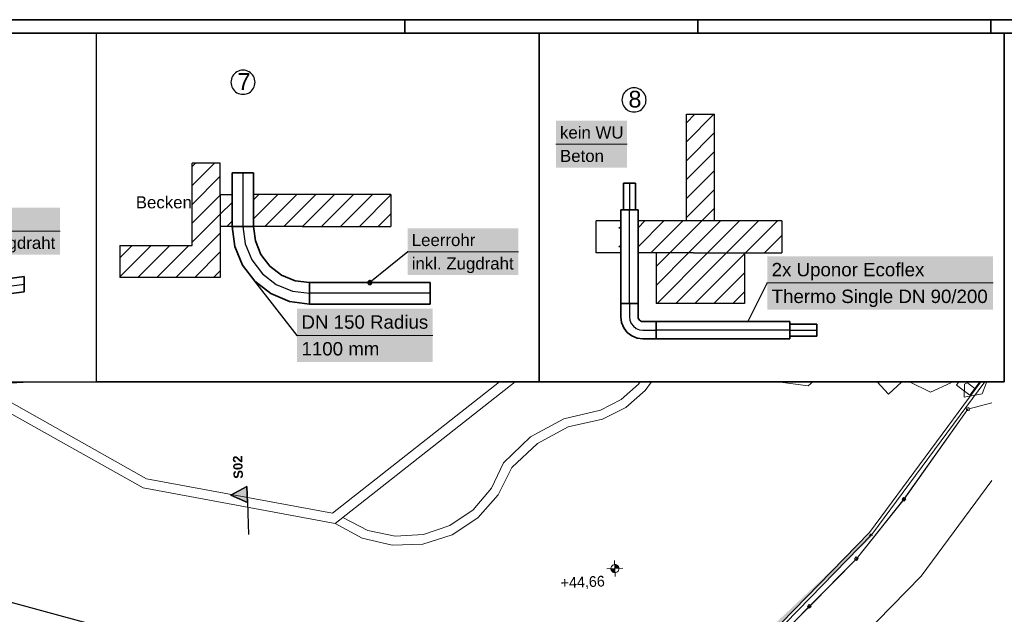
# Model space of a CAD drawing. Extents: x -779 to 790, y -208 to 633.
# Tile 228 of 232: x 237 to 605, y 411 to 633. Entities that reach past the tile are written whole.
import ezdxf
from ezdxf.lldxf.tags import DXFTag

# ---------------------------------------------------------------- set-up
doc = ezdxf.new("R2010")
doc.units = 0
doc.layers.get('0').update_dxf_attribs({"lineweight": 25})
for name, color, linetype, lineweight, true_color in [('01 Schnitt Marker Gebäude', 7, 'Continuous', 25, 0x848484), ('01 Schnitt Marker Gebäude-gefuellt', 7, 'Continuous', 35, 0xfefefe), ('10 Bäume Bestand', 9, 'Continuous', 18, 0x808080), ('10 Wege Bestand - 2D', 9, 'Continuous', 18, 0x808080), ('10 Wege Bestand - Schächte', 9, 'Continuous', 18, 0x808080), ('30 Baugrubenplanung - Bemaßung', 7, 'Continuous', 25, 0x848484), ('60 Höhen Außen (Bestand - bleibt)', 9, 'Continuous', 18, 0x808080), ('60 Zaun Besucher', 9, 'Continuous', 18, 0x808080), ('H_Vorlauf', 1, 'Continuous', 35, 0xff0000), ('S_Mass', 150, 'Continuous', 25, 0x007fff), ('X_Mass', 150, 'Continuous', 25, 0x007fff), ('X_Schraffur', 7, 'Continuous', 25, 0xc0c0c0)]:
    doc.layers.add(name, color=color, linetype=linetype, lineweight=lineweight, true_color=true_color)
doc.layers.add('_3d_View_', color=7, linetype='Continuous')
for name, color, linetype, lineweight in [('Rahmen-A0U86KLAPE', 7, 'Continuous', 35), ('Rohrleitung', 7, 'Continuous', 35), ('X-Rahmen', 7, 'Continuous', 25), ('X_Allgemein', 7, 'Continuous', 25), ('X_Geometrie', 7, 'Continuous', 25), ('X_Rahmen', 7, 'Continuous', 25), ('X_Text', 7, 'Continuous', 25)]:
    doc.layers.add(name, color=color, linetype=linetype, lineweight=lineweight)
doc.styles.get("Standard").update_dxf_attribs({"font": 'arial.ttf'})
tags = doc.linetypes.add('fein_strichliert', pattern=[4, 1, -2, 1]).pattern_tags.tags
tags[8:9] = [DXFTag(74, 4), DXFTag(75, 0), DXFTag(340, '0'), DXFTag(46, 0.0), DXFTag(50, 0.0), DXFTag(44, 0.0), DXFTag(45, 0.0)]
tags[6:7] = [DXFTag(74, 4), DXFTag(75, 0), DXFTag(340, '0'), DXFTag(46, 0.0), DXFTag(50, 0.0), DXFTag(44, 0.0), DXFTag(45, 0.0)]
tags[4:5] = [DXFTag(74, 4), DXFTag(75, 0), DXFTag(340, '0'), DXFTag(46, 0.0), DXFTag(50, 0.0), DXFTag(44, 0.0), DXFTag(45, 0.0)]
tags = doc.linetypes.add('Schnittlinie', pattern=[0.3, 0.15, -0.075, 0, -0.075]).pattern_tags.tags
tags[10:11] = [DXFTag(74, 4), DXFTag(75, 0), DXFTag(340, '0'), DXFTag(46, 1.0), DXFTag(50, 0.0), DXFTag(44, 0.0), DXFTag(45, 0.0)]
tags[8:9] = [DXFTag(74, 4), DXFTag(75, 0), DXFTag(340, '0'), DXFTag(46, 1.0), DXFTag(50, 0.0), DXFTag(44, 0.0), DXFTag(45, 0.0)]
tags[6:7] = [DXFTag(74, 4), DXFTag(75, 0), DXFTag(340, '0'), DXFTag(46, 1.0), DXFTag(50, 0.0), DXFTag(44, 0.0), DXFTag(45, 0.0)]
tags[4:5] = [DXFTag(74, 4), DXFTag(75, 0), DXFTag(340, '0'), DXFTag(46, 1.0), DXFTag(50, 0.0), DXFTag(44, 0.0), DXFTag(45, 0.0)]
tags = doc.linetypes.add('STRICHPUNKT2', pattern=[12.7, 6.35, -3.175, 0, -3.175]).pattern_tags.tags
tags[10:11] = [DXFTag(74, 4), DXFTag(75, 0), DXFTag(340, '0'), DXFTag(46, 0.0), DXFTag(50, 0.0), DXFTag(44, 0.0), DXFTag(45, 0.0)]
tags[8:9] = [DXFTag(74, 4), DXFTag(75, 0), DXFTag(340, '0'), DXFTag(46, 0.0), DXFTag(50, 0.0), DXFTag(44, 0.0), DXFTag(45, 0.0)]
tags[6:7] = [DXFTag(74, 4), DXFTag(75, 0), DXFTag(340, '0'), DXFTag(46, 0.0), DXFTag(50, 0.0), DXFTag(44, 0.0), DXFTag(45, 0.0)]
tags[4:5] = [DXFTag(74, 4), DXFTag(75, 0), DXFTag(340, '0'), DXFTag(46, 0.0), DXFTag(50, 0.0), DXFTag(44, 0.0), DXFTag(45, 0.0)]

# ---------------------------------------------------------------- blocks, each defined once
blk = doc.blocks.new('Blockreferenz-A07F5V4KWF', base_point=(-779.5, -207.57))
at = {"layer": 'Rahmen-A0U86KLAPE', "color": 0, "linetype": 'ByBlock', "ltscale": 0.35}
for p, q in [((789.5, 633.43), (-779.5, 633.43)), ((380.5, 633.43), (380.5, 628.43)), ((490, 633.43), (490, 628.43)), ((599.5, 633.43), (599.5, 628.43)), ((-759.5, 628.43), (784.5, 628.43))]:
    blk.add_line(p, q, dxfattribs=at)
blk = doc.blocks.new('Referenz-A07F5V4VWF', base_point=(-401.42, -176.34))
at = {"color": 0, "linetype": 'ByBlock', "lineweight": -2, "ltscale": 12.5}
for p, q in [((321.38, 458.95), (315.51, 455.71)), ((321.63, 452.95), (321.38, 458.95)), ((315.51, 455.71), (321.63, 452.95))]:
    blk.add_line(p, q, dxfattribs=at)
at = {"layer": '01 Schnitt Marker Gebäude', "color": 0, "lineweight": -2}
for p, q in [((315.51, 455.71), (321.38, 458.95)), ((321.38, 458.95), (321.63, 452.95)), ((321.63, 452.95), (315.51, 455.71))]:
    blk.add_line(p, q, dxfattribs=at)
at = {"layer": '01 Schnitt Marker Gebäude', "color": 0, "linetype": 'Schnittlinie', "lineweight": -2, "ltscale": 3.125}
blk.add_line((321.63, 452.95), (322.11, 440.96), dxfattribs=at)
at = {"layer": '01 Schnitt Marker Gebäude-gefuellt', "color": 0}
for points in [[(321.52, 455.71), (315.51, 455.71), (321.38, 458.95)], [(321.63, 452.95), (321.52, 455.71), (315.51, 455.71)]]:
    blk.add_solid(points, dxfattribs=at)
at = {"layer": '30 Baugrubenplanung - Bemaßung', "color": 0, "lineweight": -2}
for p, q in [((-354.27, 465.52), (240.22, 498.05)), ((150.87, 437.88), (527.02, 336.29))]:
    blk.add_line(p, q, dxfattribs=at)
at = {"layer": '01 Schnitt Marker Gebäude', "color": 0, "linetype": 'ByBlock', "lineweight": -2, "ltscale": 0.21125, "insert": (316.53, 461.73), "char_height": 3.5005, "attachment_point": 1, "rotation": 92.32}
blk.add_mtext('{\\fArial|b1|i0;S02}', dxfattribs=at)
blk = doc.blocks.new('Polylinie-A07F5V4XWF', base_point=(-290.57, 305.48))
at = {"color": 0, "linetype": 'ByBlock', "lineweight": -2, "ltscale": 0.25}
for points in [[(489.27, 378.2), (487.52, 378.2), (555.46, 440.55)], [(487.52, 378.2), (555.46, 440.55), (553.71, 440.55)], [(555.46, 440.55), (553.71, 440.55), (554.63, 441.42)]]:
    blk.add_solid(points, dxfattribs=at)
blk = doc.blocks.new('Referenz-A07F5V59WF', base_point=(-759.5, -206.19))
at = {"layer": '10 Bäume Bestand', "color": 0, "linetype": 'Continuous', "ltscale": 162.000017}
for p, q in [((519.85, 498.05), (519.87, 498)), ((519.87, 498), (531.17, 496.54)), ((531.17, 496.54), (532.95, 498.05)), ((556.99, 498.05), (561.19, 493.39)), ((561.19, 493.39), (566.26, 498.05)), ((569.11, 498.05), (576.98, 494.24)), ((576.98, 494.24), (584.5, 497.72)), ((584.5, 497.72), (584.37, 498.05)), ((589.5, 492.34), (589.67, 497.15)), ((589.67, 497.15), (591.41, 498.05)), ((597.88, 497.74), (596.19, 493.57)), ((596.92, 498.05), (597.88, 497.74)), ((596.19, 493.57), (589.5, 492.34))]:
    blk.add_line(p, q, dxfattribs=at)
at = {"layer": '10 Wege Bestand - 2D', "color": 0, "linetype": 'Continuous', "ltscale": 162.000017}
for p, q in [((282.65, 458.36), (212.13, 498.05)), ((219.51, 498.05), (283.9, 461.82)), ((353.49, 448.95), (415.82, 498.05)), ((421.67, 498.05), (354.45, 445.08)), ((461.31, 491.45), (467.84, 497.17)), ((467.84, 497.17), (468.44, 498.05)), ((470.33, 494.74), (472.61, 498.05)), ((595.76, 498.05), (554.13, 441.76)), ((597.25, 498.05), (555.05, 440.98)), ((599.85, 498.02), (599.73, 498.05)), ((463.01, 488.4), (470.33, 494.74)), ((453.57, 487.51), (461.31, 491.45)), ((453.57, 487.51), (439.87, 484.24)), ((454.33, 484.09), (463.01, 488.4)), ((439.87, 484.24), (427.5, 477.49)), ((454.33, 484.09), (441.56, 481.16)), ((441.56, 481.16), (430, 475.01)), ((427.5, 477.49), (417.33, 467.74)), ((430, 475.01), (420.43, 466.06)), ((412.86, 458.23), (417.33, 467.74)), ((415.38, 455.74), (420.43, 466.06)), ((283.9, 461.82), (353.49, 448.95)), ((599.83, 461.18), (573.37, 425.4)), ((354.45, 445.08), (282.65, 458.36)), ((406.04, 450.25), (412.86, 458.23)), ((407.77, 447.14), (415.38, 455.74)), ((397.34, 444.35), (406.04, 450.25)), ((357.29, 447.32), (366.63, 442.51)), ((398.14, 440.88), (407.77, 447.14)), ((354.45, 445.08), (364.53, 439.58)), ((366.63, 442.51), (376.91, 440.34)), ((387.39, 440.97), (397.34, 444.35)), ((554.13, 441.76), (509.3, 395.77)), ((364.53, 439.58), (375.71, 436.95)), ((376.91, 440.34), (387.39, 440.97)), ((387.19, 437.4), (398.14, 440.88)), ((555.05, 440.98), (510.1, 394.87)), ((375.71, 436.95), (387.19, 437.4)), ((573.37, 425.4), (526.1, 376.91))]:
    blk.add_line(p, q, dxfattribs=at)
at = {"layer": '10 Wege Bestand - Schächte', "color": 0, "linetype": 'Continuous', "ltscale": 162.000017}
for p, q in [((586.62, 496.81), (587.53, 498.05)), ((591.65, 493.1), (586.62, 496.81)), ((593.5, 495.61), (590.21, 498.05)), ((595.31, 498.05), (591.65, 493.1))]:
    blk.add_line(p, q, dxfattribs=at)
at = {"layer": '60 Höhen Außen (Bestand - bleibt)', "color": 0, "linetype": 'Continuous', "ltscale": 162.000017}
for p, q in [((458.87, 431.21), (459.11, 425.22)), ((461.99, 428.33), (456, 428.09)), ((457.51, 428.41), (457.49, 428.21)), ((457.49, 428.21), (457.51, 428.02)), ((457.54, 428.6), (457.51, 428.41)), ((457.51, 428.02), (457.54, 427.83)), ((457.61, 428.79), (457.54, 428.6)), ((457.54, 427.83), (457.61, 427.64)), ((457.69, 428.96), (457.61, 428.79)), ((457.61, 427.64), (457.69, 427.46)), ((457.8, 429.13), (457.69, 428.96)), ((457.69, 427.46), (457.8, 427.3)), ((457.93, 429.27), (457.8, 429.13)), ((457.8, 427.3), (457.93, 427.15)), ((458.08, 429.4), (457.93, 429.27)), ((457.93, 427.15), (458.08, 427.02)), ((458.24, 429.51), (458.08, 429.4)), ((458.08, 427.02), (458.24, 426.91)), ((458.42, 429.6), (458.24, 429.51)), ((458.24, 426.91), (458.42, 426.83)), ((458.6, 429.66), (458.42, 429.6)), ((458.42, 426.83), (458.6, 426.76)), ((458.8, 429.7), (458.6, 429.66)), ((458.99, 429.71), (458.8, 429.7)), ((459.19, 429.7), (458.99, 429.71)), ((459.38, 429.66), (459.19, 429.7)), ((459.57, 429.6), (459.38, 429.66)), ((459.38, 426.76), (459.57, 426.83)), ((459.74, 429.51), (459.57, 429.6)), ((459.57, 426.83), (459.74, 426.91)), ((459.91, 429.4), (459.74, 429.51)), ((459.74, 426.91), (459.91, 427.02)), ((460.05, 429.27), (459.91, 429.4)), ((459.91, 427.02), (460.05, 427.15)), ((460.18, 429.13), (460.05, 429.27)), ((460.05, 427.15), (460.18, 427.3)), ((460.29, 428.96), (460.18, 429.13)), ((460.18, 427.3), (460.29, 427.46)), ((460.38, 428.79), (460.29, 428.96)), ((460.29, 427.46), (460.38, 427.64)), ((460.44, 428.6), (460.38, 428.79)), ((460.38, 427.64), (460.44, 427.83)), ((460.48, 428.41), (460.44, 428.6)), ((460.44, 427.83), (460.48, 428.02)), ((460.49, 428.21), (460.48, 428.41)), ((460.48, 428.02), (460.49, 428.21)), ((458.6, 426.76), (458.8, 426.73)), ((458.8, 426.73), (458.99, 426.71)), ((458.99, 426.71), (459.19, 426.73)), ((459.19, 426.73), (459.38, 426.76))]:
    blk.add_line(p, q, dxfattribs=at)
for points in [[(457.63, 428.15), (457.49, 428.15), (457.63, 428.16)], [(457.63, 427.58), (457.63, 428.15), (457.49, 428.15)], [(457.98, 428.16), (457.63, 428.16), (457.98, 428.17)], [(457.82, 427.58), (457.63, 427.58), (457.63, 428.16)], [(457.98, 427.11), (457.98, 428.16), (457.63, 428.16)], [(457.98, 427.11), (457.82, 427.58), (457.63, 427.58)], [(458.48, 428.17), (457.98, 428.17), (458.48, 428.19)], [(458.36, 427.11), (457.98, 427.11), (457.98, 428.17)], [(458.48, 426.81), (458.48, 428.17), (457.98, 428.17)], [(458.48, 426.81), (458.36, 427.11), (457.98, 427.11)], [(458.99, 428.19), (458.48, 428.19), (458.99, 428.21)], [(458.96, 426.81), (458.48, 426.81), (458.48, 428.19)], [(458.99, 426.72), (458.99, 428.19), (458.48, 428.19)], [(458.99, 429.7), (458.93, 429.7), (458.93, 429.71)], [(458.99, 428.21), (458.99, 429.7), (458.93, 429.7)], [(459.51, 428.23), (458.99, 428.23), (458.99, 429.7)], [(459.51, 429.62), (459.02, 429.62), (458.99, 429.7)], [(458.99, 428.21), (459.51, 428.23), (458.99, 428.23)], [(459.05, 426.72), (458.99, 426.72), (458.99, 428.21)], [(459.51, 428.23), (459.51, 429.62), (459.02, 429.62)], [(460.01, 428.25), (459.51, 428.25), (459.51, 429.62)], [(460.01, 429.32), (459.62, 429.32), (459.51, 429.62)], [(459.51, 428.23), (460.01, 428.25), (459.51, 428.25)], [(460.01, 428.25), (460.01, 429.32), (459.62, 429.32)], [(460.35, 428.27), (460.01, 428.27), (460.01, 429.32)], [(460.35, 428.84), (460.17, 428.84), (460.01, 429.32)], [(460.01, 428.25), (460.35, 428.27), (460.01, 428.27)], [(460.35, 428.27), (460.35, 428.84), (460.17, 428.84)], [(460.49, 428.27), (460.35, 428.27), (460.35, 428.84)], [(460.35, 428.27), (460.49, 428.27), (460.35, 428.27)], [(458.99, 426.72), (458.96, 426.81), (458.48, 426.81)], [(459.05, 426.71), (459.05, 426.72), (458.99, 426.72)]]:
    blk.add_solid(points, dxfattribs=at)
at = {"layer": '60 Zaun Besucher', "color": 0, "linetype": 'Continuous', "ltscale": 162.000017}
for p, q in [((599.85, 490.21), (590.83, 487.87)), ((590.86, 487.84), (599.85, 490.17)), ((590.83, 487.87), (566.99, 454.15)), ((567.03, 454.13), (590.86, 487.84)), ((591.2, 488.47), (590.24, 488.21)), ((590.24, 488.21), (590.49, 487.25)), ((590.49, 487.25), (591.46, 487.5)), ((591.46, 487.5), (591.2, 488.47)), ((566.99, 454.15), (549.21, 431.92)), ((549.24, 431.89), (567.03, 454.13)), ((566.89, 454.84), (566.31, 454.02)), ((566.31, 454.02), (567.13, 453.45)), ((567.71, 454.26), (566.89, 454.84)), ((567.13, 453.45), (567.71, 454.26)), ((549.21, 431.92), (531.61, 414.09)), ((531.64, 414.06), (549.24, 431.89)), ((549.15, 432.61), (548.52, 431.83)), ((548.52, 431.83), (549.3, 431.21)), ((549.93, 431.99), (549.15, 432.61)), ((549.3, 431.21), (549.93, 431.99)), ((531.61, 414.09), (513.09, 395.32)), ((513.12, 395.29), (531.64, 414.06)), ((531.62, 414.78), (530.92, 414.07)), ((530.92, 414.07), (531.63, 413.37)), ((532.33, 414.08), (531.62, 414.78)), ((531.63, 413.37), (532.33, 414.08))]:
    blk.add_line(p, q, dxfattribs=at)
at = {"layer": '60 Höhen Außen (Bestand - bleibt)', "color": 0, "linetype": 'Continuous', "ltscale": 162.000017, "insert": (438.61, 424.89), "char_height": 3.9998, "attachment_point": 1, "rotation": 2.3207}
blk.add_mtext('{\\fCentury Gothic;+44,66}', dxfattribs=at)
blk = doc.blocks.new('Schraffur-A07F5VULWF', base_point=(311.51, 556.13))
at = {"color": 0, "lineweight": -2}
for p, q in [((311.51, 567.8), (311.8, 568.09)), ((313.99, 556.13), (315.91, 558.05))]:
    blk.add_line(p, q, dxfattribs=at)
at = {"color": 0, "linetype": 'fein_strichliert', "lineweight": -2, "ltscale": 0.25}
blk.add_line((311.51, 560.73), (315.91, 565.12), dxfattribs=at)
blk = doc.blocks.new('Schraffur-A07F5VUNWF', base_point=(273.92, 537.03))
at = {"color": 0, "lineweight": -2}
for p, q in [((301.01, 571.44), (309.32, 579.74)), ((301.01, 557.3), (311.51, 567.8)), ((294.89, 537.03), (311.51, 553.66)), ((273.92, 544.35), (278.56, 548.99)), ((280.75, 537.03), (292.7, 548.99)), ((309.03, 537.03), (311.51, 539.52))]:
    blk.add_line(p, q, dxfattribs=at)
at = {"color": 0, "linetype": 'fein_strichliert', "lineweight": -2, "ltscale": 0.25}
for p, q in [((301.01, 578.51), (302.24, 579.74)), ((301.01, 564.37), (311.51, 574.87)), ((301.01, 550.23), (311.51, 560.73)), ((273.92, 537.28), (285.63, 548.99)), ((287.82, 537.03), (299.77, 548.99)), ((301.96, 537.03), (311.51, 546.59))]:
    blk.add_line(p, q, dxfattribs=at)
blk = doc.blocks.new('Schraffur-A07F5VUPWF', base_point=(323.91, 556.13))
at = {"color": 0, "linetype": 'fein_strichliert', "lineweight": -2, "ltscale": 0.25}
for p, q in [((323.91, 558.98), (333.02, 568.09)), ((335.2, 556.13), (347.16, 568.09)), ((349.34, 556.13), (361.3, 568.09)), ((363.49, 556.13), (375.25, 567.9))]:
    blk.add_line(p, q, dxfattribs=at)
at = {"color": 0, "lineweight": -2}
for p, q in [((323.91, 566.05), (325.95, 568.09)), ((328.13, 556.13), (340.09, 568.09)), ((342.27, 556.13), (354.23, 568.09)), ((356.42, 556.13), (368.37, 568.09)), ((370.56, 556.13), (375.25, 560.82))]:
    blk.add_line(p, q, dxfattribs=at)
blk = doc.blocks.new('Einzeiliger Text-A07F5VURWF', base_point=(317.98, 607.2))
at = {"color": 0, "lineweight": -2, "insert": (317.98, 613.45), "char_height": 6.25, "attachment_point": 1}
blk.add_mtext('{\\fArial;7}', dxfattribs=at)
blk = doc.blocks.new('Kreis-A07F5VUTWF', base_point=(315.49, 605.52))
at = {"color": 0, "linetype": 'ByBlock', "lineweight": -2, "ltscale": 0.25}
for p, q in [((319.41, 614.5), (318.83, 614.38)), ((320, 614.54), (319.41, 614.5)), ((320.59, 614.5), (320, 614.54)), ((321.16, 614.38), (320.59, 614.5)), ((315.64, 611.2), (315.53, 610.62)), ((315.83, 611.76), (315.64, 611.2)), ((316.09, 612.28), (315.83, 611.76)), ((316.42, 612.77), (316.09, 612.28)), ((316.81, 613.22), (316.42, 612.77)), ((317.25, 613.61), (316.81, 613.22)), ((317.74, 613.93), (317.25, 613.61)), ((318.27, 614.2), (317.74, 613.93)), ((318.83, 614.38), (318.27, 614.2)), ((321.72, 614.2), (321.16, 614.38)), ((322.25, 613.93), (321.72, 614.2)), ((322.74, 613.61), (322.25, 613.93)), ((323.18, 613.22), (322.74, 613.61)), ((323.57, 612.77), (323.18, 613.22)), ((323.9, 612.28), (323.57, 612.77)), ((324.16, 611.76), (323.9, 612.28)), ((324.35, 611.2), (324.16, 611.76)), ((324.47, 610.62), (324.35, 611.2)), ((315.53, 610.62), (315.49, 610.03)), ((315.49, 610.03), (315.53, 609.44)), ((315.53, 609.44), (315.64, 608.86)), ((315.64, 608.86), (315.83, 608.3)), ((315.83, 608.3), (316.09, 607.78)), ((316.09, 607.78), (316.42, 607.29)), ((316.42, 607.29), (316.81, 606.84)), ((323.18, 606.84), (323.57, 607.29)), ((323.57, 607.29), (323.9, 607.78)), ((323.9, 607.78), (324.16, 608.3)), ((324.16, 608.3), (324.35, 608.86)), ((324.35, 608.86), (324.47, 609.44)), ((324.51, 610.03), (324.47, 610.62)), ((324.47, 609.44), (324.51, 610.03)), ((316.81, 606.84), (317.25, 606.45)), ((317.25, 606.45), (317.74, 606.13)), ((317.74, 606.13), (318.27, 605.86)), ((318.27, 605.86), (318.83, 605.67)), ((318.83, 605.67), (319.41, 605.56)), ((319.41, 605.56), (320, 605.52)), ((320, 605.52), (320.59, 605.56)), ((320.59, 605.56), (321.16, 605.67)), ((321.16, 605.67), (321.72, 605.86)), ((321.72, 605.86), (322.25, 606.13)), ((322.25, 606.13), (322.74, 606.45)), ((322.74, 606.45), (323.18, 606.84))]:
    blk.add_line(p, q, dxfattribs=at)
blk = doc.blocks.new('Einzeiliger Text-A07F5VUVWF', base_point=(279.94, 562.9))
at = {"color": 0, "lineweight": -2, "insert": (279.94, 567.4), "char_height": 4.5, "attachment_point": 1}
blk.add_mtext('{\\fArial;Becken}', dxfattribs=at)
blk = doc.blocks.new('3D-Ansicht-Rahmen-A07F5VUXWF', base_point=(265.28, 498.05))
at = {"color": 0, "linetype": 'ByBlock', "lineweight": -2, "ltscale": 0.25}
for p, q in [((265.28, 498.05), (265.28, 628.43)), ((265.28, 628.43), (430.68, 628.43)), ((430.68, 628.43), (430.68, 498.05)), ((430.68, 498.05), (265.28, 498.05))]:
    blk.add_line(p, q, dxfattribs=at)
blk = doc.blocks.new('Schraffur-A07F5VUZWF', base_point=(474.42, 527.34))
at = {"color": 0, "linetype": 'fein_strichliert', "lineweight": -2, "ltscale": 0.25}
for p, q in [((474.42, 541.16), (479.47, 546.21)), ((474.74, 527.34), (493.62, 546.21)), ((488.88, 527.34), (507.43, 545.88)), ((503.03, 527.34), (507.43, 531.74))]:
    blk.add_line(p, q, dxfattribs=at)
at = {"color": 0, "lineweight": -2}
for p, q in [((474.44, 534.11), (486.54, 546.21)), ((481.81, 527.34), (500.69, 546.21)), ((495.95, 527.34), (507.43, 538.81))]:
    blk.add_line(p, q, dxfattribs=at)
blk = doc.blocks.new('Schraffur-A07F5VV1WF', base_point=(460.51, 546.21))
at = {"color": 0, "linetype": 'fein_strichliert', "lineweight": -2, "ltscale": 0.25}
for p, q in [((460.51, 555.53), (461.15, 556.17)), ((467.65, 548.53), (477.29, 558.17)), ((479.47, 546.21), (491.43, 558.17)), ((493.62, 546.21), (505.57, 558.17)), ((507.76, 546.21), (519.71, 558.17))]:
    blk.add_line(p, q, dxfattribs=at)
at = {"color": 0, "lineweight": -2}
for p, q in [((467.65, 555.6), (470.22, 558.17)), ((472.4, 546.21), (484.36, 558.17)), ((486.54, 546.21), (498.5, 558.17)), ((500.69, 546.21), (512.64, 558.17)), ((514.83, 546.21), (521.38, 552.76)), ((460.51, 548.46), (461.15, 549.1))]:
    blk.add_line(p, q, dxfattribs=at)
blk = doc.blocks.new('Schraffur-A07F5VV3WF', base_point=(485.69, 558.17))
at = {"color": 0, "lineweight": -2}
for p, q in [((485.69, 587.79), (495.96, 598.05)), ((485.69, 594.86), (488.88, 598.05)), ((485.69, 580.72), (496.19, 591.22)), ((485.69, 573.65), (496.19, 584.15)), ((485.69, 566.57), (496.19, 577.07)), ((485.69, 559.5), (496.19, 570)), ((491.43, 558.17), (496.19, 562.93))]:
    blk.add_line(p, q, dxfattribs=at)
blk = doc.blocks.new('Einzeiliger Text-A07F5VV5WF', base_point=(464.04, 600.6))
at = {"color": 0, "lineweight": -2, "insert": (464.04, 606.85), "char_height": 6.25, "attachment_point": 1}
blk.add_mtext('{\\fArial;8}', dxfattribs=at)
blk = doc.blocks.new('Kreis-A07F5VV7WF', base_point=(461.62, 598.92))
at = {"color": 0, "linetype": 'ByBlock', "lineweight": -2, "ltscale": 0.25}
for p, q in [((463.87, 607.33), (463.38, 607)), ((464.4, 607.59), (463.87, 607.33)), ((464.96, 607.78), (464.4, 607.59)), ((465.54, 607.9), (464.96, 607.78)), ((466.13, 607.94), (465.54, 607.9)), ((466.71, 607.9), (466.13, 607.94)), ((467.29, 607.78), (466.71, 607.9)), ((467.85, 607.59), (467.29, 607.78)), ((468.38, 607.33), (467.85, 607.59)), ((468.87, 607), (468.38, 607.33)), ((461.66, 604.02), (461.62, 603.43)), ((461.77, 604.6), (461.66, 604.02)), ((461.96, 605.15), (461.77, 604.6)), ((462.22, 605.68), (461.96, 605.15)), ((462.55, 606.17), (462.22, 605.68)), ((462.94, 606.62), (462.55, 606.17)), ((463.38, 607), (462.94, 606.62)), ((469.31, 606.62), (468.87, 607)), ((469.7, 606.17), (469.31, 606.62)), ((470.03, 605.68), (469.7, 606.17)), ((470.29, 605.15), (470.03, 605.68)), ((470.48, 604.6), (470.29, 605.15)), ((470.6, 604.02), (470.48, 604.6)), ((470.63, 603.43), (470.6, 604.02)), ((461.62, 603.43), (461.66, 602.84)), ((461.66, 602.84), (461.77, 602.26)), ((461.77, 602.26), (461.96, 601.7)), ((461.96, 601.7), (462.22, 601.17)), ((462.22, 601.17), (462.55, 600.68)), ((462.55, 600.68), (462.94, 600.24)), ((462.94, 600.24), (463.38, 599.85)), ((463.38, 599.85), (463.87, 599.52)), ((468.38, 599.52), (468.87, 599.85)), ((468.87, 599.85), (469.31, 600.24)), ((469.31, 600.24), (469.7, 600.68)), ((469.7, 600.68), (470.03, 601.17)), ((470.03, 601.17), (470.29, 601.7)), ((470.29, 601.7), (470.48, 602.26)), ((470.48, 602.26), (470.6, 602.84)), ((470.6, 602.84), (470.63, 603.43)), ((463.87, 599.52), (464.4, 599.26)), ((464.4, 599.26), (464.96, 599.07)), ((464.96, 599.07), (465.54, 598.96)), ((465.54, 598.96), (466.13, 598.92)), ((466.13, 598.92), (466.71, 598.96)), ((466.71, 598.96), (467.29, 599.07)), ((467.29, 599.07), (467.85, 599.26)), ((467.85, 599.26), (468.38, 599.52))]:
    blk.add_line(p, q, dxfattribs=at)
blk = doc.blocks.new('3D-Ansicht-Rahmen-A07F5VV9WF', base_point=(430.68, 498.05))
at = {"color": 0, "linetype": 'ByBlock', "lineweight": -2, "ltscale": 0.25}
for p, q in [((430.68, 498.05), (430.68, 628.43)), ((430.68, 628.43), (604.5, 628.43)), ((604.5, 628.43), (604.5, 498.05)), ((604.5, 498.05), (430.68, 498.05))]:
    blk.add_line(p, q, dxfattribs=at)

msp = doc.modelspace()

# ---------------------------------------------------------------- linework, layer by layer
at = {"layer": 'H_Vorlauf'}
for p, q in [((462.15, 572.34), (462.15, 562.34)), ((462.15, 572.34), (463.47, 572.34)), ((463.47, 572.34), (465.33, 572.34)), ((465.33, 572.34), (466.65, 572.34)), ((466.65, 562.34), (466.65, 572.34)), ((461.15, 562.34), (461.15, 527.34)), ((463.05, 562.34), (461.15, 562.34)), ((465.75, 562.34), (463.05, 562.34)), ((467.65, 562.34), (465.75, 562.34)), ((467.65, 527.34), (467.65, 562.34)), ((463.05, 527.34), (461.15, 527.34)), ((461.15, 527.34), (461.15, 522.34)), ((463.05, 527.34), (461.15, 527.34)), ((465.75, 527.34), (463.05, 527.34)), ((465.75, 527.34), (463.05, 527.34)), ((467.65, 527.34), (465.75, 527.34)), ((467.65, 527.34), (465.75, 527.34)), ((467.65, 522.34), (467.65, 527.34)), ((461.15, 522.34), (461.43, 520.2)), ((461.43, 520.2), (462.26, 518.21)), ((467.65, 522.34), (467.71, 521.89)), ((467.71, 521.89), (467.89, 521.46)), ((467.89, 521.46), (468.16, 521.1)), ((468.16, 521.1), (468.53, 520.82)), ((468.53, 520.82), (468.95, 520.65)), ((468.95, 520.65), (469.4, 520.59)), ((474.4, 520.59), (469.4, 520.59)), ((474.4, 520.59), (474.4, 518.68)), ((524.4, 520.59), (474.4, 520.59)), ((474.4, 520.59), (474.4, 518.68)), ((524.4, 520.59), (524.4, 518.68)), ((534.4, 519.59), (524.4, 519.59)), ((534.4, 518.27), (534.4, 519.59)), ((462.26, 518.21), (463.57, 516.5)), ((463.57, 516.5), (465.28, 515.19)), ((465.28, 515.19), (467.27, 514.37)), ((474.4, 518.68), (474.4, 515.99)), ((474.4, 518.68), (474.4, 515.99)), ((474.4, 515.99), (474.4, 514.09)), ((474.4, 515.99), (474.4, 514.09)), ((524.4, 518.68), (524.4, 515.99)), ((524.4, 515.99), (524.4, 514.09)), ((534.4, 516.41), (534.4, 518.27)), ((534.4, 515.09), (534.4, 516.41)), ((467.27, 514.37), (469.4, 514.09)), ((469.4, 514.09), (474.4, 514.09)), ((474.4, 514.09), (524.4, 514.09)), ((524.4, 515.09), (534.4, 515.09))]:
    msp.add_line(p, q, dxfattribs=at)
at = {"layer": 'H_Vorlauf', "linetype": 'STRICHPUNKT2', "lineweight": 25, "ltscale": 0.25}
for p, q in [((464.4, 572.34), (464.4, 562.34)), ((464.4, 527.34), (464.4, 562.34)), ((464.4, 527.34), (464.4, 522.34)), ((464.4, 522.34), (464.57, 521.04)), ((464.57, 521.04), (465.07, 519.84)), ((465.07, 519.84), (465.87, 518.8)), ((465.87, 518.8), (466.9, 518.01)), ((466.9, 518.01), (468.11, 517.51)), ((468.11, 517.51), (469.4, 517.34)), ((469.4, 517.34), (474.4, 517.34)), ((524.4, 517.34), (474.4, 517.34)), ((524.4, 517.34), (534.4, 517.34))]:
    msp.add_line(p, q, dxfattribs=at)
at = {"layer": 'Rohrleitung'}
for p, q in [((315.91, 576.13), (315.91, 556.13)), ((315.91, 576.13), (318.25, 576.13)), ((318.25, 576.13), (321.56, 576.13)), ((321.56, 576.13), (323.91, 576.13)), ((323.91, 556.13), (323.91, 576.13)), ((315.91, 556.13), (318.25, 556.13)), ((315.91, 556.13), (316.04, 556.13)), ((315.91, 556.13), (316.9, 548.63)), ((316.04, 556.13), (316.44, 556.13)), ((316.44, 556.13), (317.08, 556.13)), ((317.08, 556.13), (317.91, 556.13)), ((317.91, 556.13), (318.87, 556.13)), ((318.25, 556.13), (321.56, 556.13)), ((318.87, 556.13), (319.91, 556.13)), ((319.91, 556.13), (320.94, 556.13)), ((320.94, 556.13), (321.91, 556.13)), ((321.56, 556.13), (323.91, 556.13)), ((321.91, 556.13), (322.74, 556.13)), ((322.74, 556.13), (323.37, 556.13)), ((323.37, 556.13), (323.77, 556.13)), ((323.77, 556.13), (323.91, 556.13)), ((323.91, 556.13), (324.62, 550.7)), ((316.9, 548.63), (319.79, 541.63)), ((324.62, 550.7), (326.72, 545.63)), ((326.72, 545.63), (330.06, 541.28)), ((319.79, 541.63), (324.4, 535.63)), ((330.06, 541.28), (334.41, 537.95)), ((228.11, 536.05), (238.22, 537.39)), ((238.22, 537.29), (238.22, 537.39)), ((238.22, 537), (238.22, 537.29)), ((334.41, 537.95), (339.47, 535.85)), ((238.22, 536.55), (238.22, 537)), ((238.22, 535.96), (238.22, 536.55)), ((238.22, 535.27), (238.22, 535.96)), ((238.22, 535.27), (238.22, 534.53)), ((238.22, 534.53), (238.22, 533.79)), ((238.22, 533.79), (238.22, 533.1)), ((324.4, 535.63), (330.41, 531.02)), ((339.47, 535.85), (344.91, 535.13)), ((344.91, 535), (344.91, 535.13)), ((389.91, 535.13), (344.91, 535.13)), ((344.91, 535.13), (344.91, 532.79)), ((344.91, 534.6), (344.91, 535)), ((344.91, 533.96), (344.91, 534.6)), ((344.91, 533.13), (344.91, 533.96)), ((389.91, 535.13), (389.91, 532.79)), ((229.59, 530.53), (238.22, 531.67)), ((238.22, 532.51), (238.22, 533.1)), ((238.22, 532.05), (238.22, 532.51)), ((238.22, 531.77), (238.22, 532.05)), ((238.22, 531.67), (238.22, 531.77)), ((330.41, 531.02), (337.4, 528.12)), ((344.91, 532.17), (344.91, 533.13)), ((344.91, 532.79), (344.91, 529.48)), ((344.91, 531.13), (344.91, 532.17)), ((344.91, 530.1), (344.91, 531.13)), ((344.91, 529.13), (344.91, 530.1)), ((389.91, 532.79), (389.91, 529.48)), ((337.4, 528.12), (344.91, 527.13)), ((344.91, 529.48), (344.91, 527.13)), ((344.91, 528.3), (344.91, 529.13)), ((344.91, 527.67), (344.91, 528.3)), ((344.91, 527.27), (344.91, 527.67)), ((344.91, 527.13), (344.91, 527.27)), ((344.91, 527.13), (389.91, 527.13)), ((389.91, 529.48), (389.91, 527.13))]:
    msp.add_line(p, q, dxfattribs=at)
at = {"layer": 'Rohrleitung', "linetype": 'STRICHPUNKT2', "lineweight": 25, "ltscale": 0.25}
for p, q in [((319.91, 576.13), (319.91, 556.13)), ((319.91, 556.13), (320.76, 549.66)), ((320.76, 549.66), (323.26, 543.63)), ((323.26, 543.63), (327.23, 538.46)), ((327.23, 538.46), (332.41, 534.48)), ((228.85, 533.29), (238.22, 534.53)), ((332.41, 534.48), (338.44, 531.99)), ((338.44, 531.99), (344.91, 531.13)), ((389.91, 531.13), (344.91, 531.13))]:
    msp.add_line(p, q, dxfattribs=at)
at = {"layer": 'S_Mass', "lineweight": 18}
for p, q in [((436.96, 586.88), (463.54, 586.88)), ((210.26, 554.38), (251.62, 554.38)), ((381.56, 546.68), (422.92, 546.68))]:
    msp.add_line(p, q, dxfattribs=at)
at = {"layer": 'S_Mass'}
for p, q in [((381.56, 546.68), (367.41, 535.13)), ((381.54, 546.69), (381.53, 546.69)), ((381.53, 546.69), (381.53, 546.69)), ((381.53, 546.69), (381.53, 546.68)), ((381.53, 546.68), (381.53, 546.68)), ((381.53, 546.68), (381.53, 546.68)), ((381.53, 546.68), (381.53, 546.67)), ((381.53, 546.67), (381.53, 546.67)), ((381.53, 546.67), (381.53, 546.67)), ((381.53, 546.67), (381.53, 546.66)), ((381.53, 546.66), (381.54, 546.66)), ((381.55, 546.7), (381.54, 546.7)), ((381.54, 546.7), (381.54, 546.7)), ((381.54, 546.7), (381.54, 546.69)), ((381.54, 546.69), (381.54, 546.69)), ((381.54, 546.66), (381.54, 546.66)), ((381.54, 546.66), (381.54, 546.66)), ((381.54, 546.66), (381.54, 546.65)), ((381.54, 546.65), (381.55, 546.65)), ((381.56, 546.7), (381.55, 546.7)), ((381.55, 546.7), (381.55, 546.7)), ((381.55, 546.7), (381.55, 546.7)), ((381.55, 546.65), (381.55, 546.65)), ((381.55, 546.65), (381.55, 546.65)), ((381.55, 546.65), (381.56, 546.65)), ((381.57, 546.7), (381.56, 546.7)), ((381.56, 546.7), (381.56, 546.7)), ((381.56, 546.7), (381.56, 546.7)), ((381.56, 546.65), (381.56, 546.65)), ((381.56, 546.65), (381.56, 546.65)), ((381.56, 546.65), (381.57, 546.65)), ((381.57, 546.69), (381.57, 546.7)), ((381.57, 546.7), (381.57, 546.7)), ((381.57, 546.7), (381.57, 546.7)), ((381.58, 546.69), (381.57, 546.69)), ((381.57, 546.65), (381.57, 546.66)), ((381.57, 546.66), (381.57, 546.66)), ((381.57, 546.66), (381.58, 546.66)), ((381.57, 546.65), (381.57, 546.65)), ((381.58, 546.68), (381.58, 546.69)), ((381.58, 546.69), (381.58, 546.69)), ((381.58, 546.69), (381.58, 546.69)), ((381.58, 546.68), (381.58, 546.68)), ((381.58, 546.68), (381.58, 546.68)), ((381.58, 546.67), (381.58, 546.68)), ((381.58, 546.66), (381.58, 546.67)), ((381.58, 546.67), (381.58, 546.67)), ((381.58, 546.67), (381.58, 546.67)), ((381.58, 546.66), (381.58, 546.66)), ((366.68, 535.33), (366.66, 535.23)), ((366.66, 535.23), (366.66, 535.13)), ((366.66, 535.13), (366.66, 535.04)), ((366.66, 535.04), (366.68, 534.94)), ((366.71, 535.42), (366.68, 535.33)), ((366.68, 534.94), (366.71, 534.85)), ((366.76, 535.51), (366.71, 535.42)), ((366.71, 534.85), (366.76, 534.76)), ((366.81, 535.59), (366.76, 535.51)), ((366.76, 534.76), (366.81, 534.68)), ((366.88, 535.66), (366.81, 535.59)), ((366.81, 534.68), (366.88, 534.6)), ((366.95, 535.73), (366.88, 535.66)), ((366.88, 534.6), (366.95, 534.54)), ((367.03, 535.78), (366.95, 535.73)), ((366.95, 534.54), (367.03, 534.48)), ((367.12, 535.83), (367.03, 535.78)), ((367.03, 534.48), (367.12, 534.44)), ((367.21, 535.86), (367.12, 535.83)), ((367.12, 534.44), (367.21, 534.41)), ((367.17, 535.2), (367.16, 535.17)), ((367.16, 535.17), (367.16, 535.13)), ((367.16, 535.13), (367.16, 535.1)), ((367.16, 535.1), (367.17, 535.07)), ((367.18, 535.23), (367.17, 535.2)), ((367.17, 535.07), (367.18, 535.04)), ((367.19, 535.26), (367.18, 535.23)), ((367.18, 535.04), (367.19, 535.01)), ((367.21, 535.29), (367.19, 535.26)), ((367.19, 535.01), (367.21, 534.98)), ((367.31, 535.88), (367.21, 535.86)), ((367.23, 535.31), (367.21, 535.29)), ((367.21, 534.98), (367.23, 534.96)), ((367.21, 534.41), (367.31, 534.39)), ((367.26, 535.33), (367.23, 535.31)), ((367.23, 534.96), (367.26, 534.94)), ((367.28, 535.35), (367.26, 535.33)), ((367.26, 534.94), (367.28, 534.92)), ((367.31, 535.36), (367.28, 535.35)), ((367.28, 534.92), (367.31, 534.9)), ((367.41, 535.88), (367.31, 535.88)), ((367.34, 535.37), (367.31, 535.36)), ((367.31, 534.9), (367.34, 534.89)), ((367.31, 534.39), (367.41, 534.38)), ((367.37, 535.38), (367.34, 535.37)), ((367.34, 534.89), (367.37, 534.89)), ((367.41, 535.38), (367.37, 535.38)), ((367.37, 534.89), (367.41, 534.88)), ((367.51, 535.88), (367.41, 535.88)), ((367.44, 535.38), (367.41, 535.38)), ((367.41, 534.88), (367.44, 534.89)), ((367.41, 534.38), (367.51, 534.39)), ((367.47, 535.37), (367.44, 535.38)), ((367.44, 534.89), (367.47, 534.89)), ((367.5, 535.36), (367.47, 535.37)), ((367.47, 534.89), (367.5, 534.9)), ((367.53, 535.35), (367.5, 535.36)), ((367.5, 534.9), (367.53, 534.92)), ((367.6, 535.86), (367.51, 535.88)), ((367.51, 534.39), (367.6, 534.41)), ((367.56, 535.33), (367.53, 535.35)), ((367.53, 534.92), (367.56, 534.94)), ((367.58, 535.31), (367.56, 535.33)), ((367.56, 534.94), (367.58, 534.96)), ((367.61, 535.29), (367.58, 535.31)), ((367.58, 534.96), (367.61, 534.98)), ((367.69, 535.83), (367.6, 535.86)), ((367.6, 534.41), (367.69, 534.44)), ((367.62, 535.26), (367.61, 535.29)), ((367.61, 534.98), (367.62, 535.01)), ((367.64, 535.23), (367.62, 535.26)), ((367.62, 535.01), (367.64, 535.04)), ((367.65, 535.2), (367.64, 535.23)), ((367.64, 535.04), (367.65, 535.07)), ((367.66, 535.17), (367.65, 535.2)), ((367.65, 535.07), (367.66, 535.1)), ((367.66, 535.13), (367.66, 535.17)), ((367.66, 535.1), (367.66, 535.13)), ((367.78, 535.78), (367.69, 535.83)), ((367.69, 534.44), (367.78, 534.48)), ((367.86, 535.73), (367.78, 535.78)), ((367.78, 534.48), (367.86, 534.54)), ((367.94, 535.66), (367.86, 535.73)), ((367.86, 534.54), (367.94, 534.6)), ((368, 535.59), (367.94, 535.66)), ((367.94, 534.6), (368, 534.68)), ((368.06, 535.51), (368, 535.59)), ((368, 534.68), (368.06, 534.76)), ((368.1, 535.42), (368.06, 535.51)), ((368.06, 534.76), (368.1, 534.85)), ((368.13, 535.33), (368.1, 535.42)), ((368.1, 534.85), (368.13, 534.94)), ((368.15, 535.23), (368.13, 535.33)), ((368.13, 534.94), (368.15, 535.04)), ((368.16, 535.13), (368.15, 535.23)), ((368.15, 535.04), (368.16, 535.13))]:
    msp.add_line(p, q, dxfattribs=at)
at = {"layer": 'S_Mass', "color": 7, "true_color": 0xffffff}
for points in [[(436.96, 578.13), (463.54, 578.13), (436.96, 595.63)], [(463.54, 578.13), (436.96, 595.63), (463.54, 595.63)], [(210.26, 545.63), (251.62, 545.63), (210.26, 563.13)], [(251.62, 545.63), (210.26, 563.13), (251.62, 563.13)], [(381.56, 537.93), (422.92, 537.93), (381.56, 555.43)], [(422.92, 537.93), (381.56, 555.43), (422.92, 555.43)]]:
    msp.add_solid(points, dxfattribs=at)
at = {"layer": 'X-Rahmen', "ltscale": 0.25}
for p, q in [((485.69, 558.17), (485.69, 598.05)), ((485.69, 598.05), (496.19, 598.05)), ((496.19, 558.17), (496.19, 598.05)), ((301.01, 568.09), (301.01, 579.74)), ((311.51, 579.74), (301.01, 579.74)), ((311.51, 568.09), (311.51, 579.74)), ((301.01, 548.99), (301.01, 568.09)), ((311.51, 568.09), (315.91, 568.09)), ((311.51, 568.09), (311.51, 537.03)), ((338.81, 568.09), (323.91, 568.09)), ((375.25, 568.09), (338.81, 568.09)), ((375.25, 568.09), (375.25, 556.13)), ((315.91, 556.13), (311.51, 556.13)), ((342.16, 556.13), (323.91, 556.13)), ((342.16, 556.13), (375.25, 556.13)), ((461.15, 558.17), (451.96, 558.17)), ((451.96, 546.21), (451.96, 558.17)), ((484.94, 558.17), (467.65, 558.17)), ((521.38, 558.17), (484.94, 558.17)), ((521.38, 558.17), (521.38, 546.21)), ((273.92, 548.99), (273.92, 537.03)), ((273.92, 548.99), (301.01, 548.99)), ((461.15, 546.21), (451.96, 546.21)), ((488.29, 546.21), (467.65, 546.21)), ((474.4, 546.21), (474.4, 527.34)), ((488.29, 546.21), (521.38, 546.21)), ((507.43, 546.3), (507.43, 527.34)), ((311.51, 537.03), (273.92, 537.03)), ((507.43, 527.34), (474.46, 527.34))]:
    msp.add_line(p, q, dxfattribs=at)
at = {"layer": 'X_Geometrie', "ltscale": 0.25}
for p, q in [((604.5, 498.05), (604.5, 628.43)), ((50.26, 498.05), (604.5, 498.05))]:
    msp.add_line(p, q, dxfattribs=at)
at = {"layer": 'X_Mass'}
for p, q in [((340.19, 515.4), (324.4, 535.63)), ((515.89, 535), (508.66, 520.59)), ((515.88, 535.02), (515.87, 535.02)), ((515.87, 535.02), (515.87, 535.01)), ((515.87, 535.01), (515.87, 535.01)), ((515.87, 535.01), (515.87, 535.01)), ((515.87, 535.01), (515.87, 535)), ((515.87, 535), (515.87, 535)), ((515.87, 535), (515.87, 535)), ((515.87, 535), (515.87, 534.99)), ((515.87, 534.99), (515.87, 534.99)), ((515.87, 534.99), (515.87, 534.99)), ((515.87, 534.99), (515.87, 534.99)), ((515.87, 534.99), (515.87, 534.98)), ((515.87, 534.98), (515.87, 534.98)), ((515.87, 534.98), (515.88, 534.98)), ((515.89, 535.02), (515.88, 535.02)), ((515.88, 535.02), (515.88, 535.02)), ((515.88, 535.02), (515.88, 535.02)), ((515.88, 534.98), (515.88, 534.98)), ((515.88, 534.98), (515.88, 534.97)), ((515.88, 534.97), (515.89, 534.97)), ((515.9, 535.02), (515.89, 535.02)), ((515.89, 535.02), (515.89, 535.02)), ((515.89, 535.02), (515.89, 535.02)), ((515.89, 535.02), (515.89, 535.02)), ((515.89, 534.97), (515.89, 534.97)), ((515.89, 534.97), (515.89, 534.97)), ((515.89, 534.97), (515.89, 534.97)), ((515.89, 534.97), (515.9, 534.97)), ((515.91, 535.02), (515.9, 535.02)), ((515.9, 535.02), (515.9, 535.02)), ((515.9, 535.02), (515.9, 535.02)), ((515.9, 534.97), (515.9, 534.98)), ((515.9, 534.98), (515.91, 534.98)), ((515.9, 534.97), (515.9, 534.97)), ((515.91, 535.01), (515.91, 535.02)), ((515.91, 535.02), (515.91, 535.02)), ((515.92, 535), (515.91, 535.01)), ((515.91, 535.01), (515.91, 535.01)), ((515.91, 535.01), (515.91, 535.01)), ((515.91, 534.98), (515.91, 534.99)), ((515.91, 534.99), (515.91, 534.99)), ((515.91, 534.99), (515.92, 534.99)), ((515.91, 534.98), (515.91, 534.98)), ((515.91, 534.98), (515.91, 534.98)), ((515.92, 535), (515.92, 535)), ((515.92, 535), (515.92, 535)), ((515.92, 534.99), (515.92, 535)), ((515.92, 534.99), (515.92, 534.99)), ((340.17, 515.41), (340.16, 515.41)), ((340.16, 515.41), (340.16, 515.41)), ((340.16, 515.41), (340.16, 515.41)), ((340.16, 515.41), (340.16, 515.4)), ((340.16, 515.4), (340.16, 515.4)), ((340.16, 515.4), (340.16, 515.4)), ((340.16, 515.4), (340.16, 515.39)), ((340.16, 515.39), (340.17, 515.39)), ((340.18, 515.42), (340.17, 515.42)), ((340.17, 515.42), (340.17, 515.42)), ((340.17, 515.42), (340.17, 515.42)), ((340.17, 515.42), (340.17, 515.41)), ((340.17, 515.39), (340.17, 515.39)), ((340.17, 515.39), (340.17, 515.38)), ((340.17, 515.38), (340.17, 515.38)), ((340.17, 515.38), (340.18, 515.38)), ((340.19, 515.43), (340.18, 515.43)), ((340.18, 515.43), (340.18, 515.43)), ((340.18, 515.43), (340.18, 515.42)), ((340.18, 515.42), (340.18, 515.42)), ((340.18, 515.38), (340.18, 515.38)), ((340.18, 515.38), (340.18, 515.38)), ((340.18, 515.38), (340.18, 515.38)), ((340.18, 515.38), (340.19, 515.38)), ((340.2, 515.42), (340.19, 515.43)), ((340.19, 515.43), (340.19, 515.43)), ((340.19, 515.43), (340.19, 515.43)), ((340.19, 515.38), (340.19, 515.38)), ((340.19, 515.38), (340.19, 515.38)), ((340.19, 515.38), (340.2, 515.38)), ((340.21, 515.42), (340.2, 515.42)), ((340.2, 515.42), (340.2, 515.42)), ((340.2, 515.42), (340.2, 515.42)), ((340.2, 515.38), (340.2, 515.38)), ((340.2, 515.38), (340.2, 515.38)), ((340.2, 515.38), (340.21, 515.38)), ((340.21, 515.41), (340.21, 515.42)), ((340.21, 515.42), (340.21, 515.42)), ((340.21, 515.4), (340.21, 515.41)), ((340.21, 515.41), (340.21, 515.41)), ((340.21, 515.41), (340.21, 515.41)), ((340.21, 515.41), (340.21, 515.41)), ((340.21, 515.39), (340.21, 515.4)), ((340.21, 515.4), (340.21, 515.4)), ((340.21, 515.4), (340.21, 515.4)), ((340.21, 515.38), (340.21, 515.39)), ((340.21, 515.39), (340.21, 515.39)), ((340.21, 515.39), (340.21, 515.39))]:
    msp.add_line(p, q, dxfattribs=at)
at = {"layer": 'X_Mass', "lineweight": 18}
for p, q in [((515.89, 535), (600.29, 535)), ((340.19, 515.4), (390.89, 515.4))]:
    msp.add_line(p, q, dxfattribs=at)
at = {"layer": 'X_Mass', "color": 7, "true_color": 0xffffff}
for points in [[(515.89, 525), (600.29, 525), (515.89, 545)], [(600.29, 525), (515.89, 545), (600.29, 545)], [(340.19, 505.4), (390.89, 505.4), (340.19, 525.4)], [(390.89, 505.4), (340.19, 525.4), (390.89, 525.4)]]:
    msp.add_solid(points, dxfattribs=at)

# ---------------------------------------------------------------- block references
at = {"color": 8, "lineweight": 25, "ltscale": 1250, "true_color": 0x808080}
msp.add_blockref('Referenz-A07F5V59WF', (-759.5, -206.19), dxfattribs=at)
at = {"color": 8, "lineweight": 25, "ltscale": 12.5, "true_color": 0x808080}
msp.add_blockref('Referenz-A07F5V4VWF', (-401.42, -176.34), dxfattribs=at)
at = {"layer": '_3d_View_', "color": 7, "linetype": 'Continuous', "lineweight": 25}
for name, p in [('3D-Ansicht-Rahmen-A07F5VUXWF', (265.28, 498.05)), ('3D-Ansicht-Rahmen-A07F5VV9WF', (430.68, 498.05))]:
    msp.add_blockref(name, p, dxfattribs=at)
at = {"layer": 'X-Rahmen', "ltscale": 0.25}
for name, p in [('Kreis-A07F5VUTWF', (315.49, 605.52)), ('Kreis-A07F5VV7WF', (461.62, 598.92))]:
    msp.add_blockref(name, p, dxfattribs=at)
at = {"layer": 'X_Allgemein', "color": 1, "ltscale": 0.25, "true_color": 0xff0000}
msp.add_blockref('Polylinie-A07F5V4XWF', (-290.57, 305.48), dxfattribs=at)
at = {"layer": 'X_Rahmen', "ltscale": 0.25}
msp.add_blockref('Blockreferenz-A07F5V4KWF', (-779.5, -207.57), dxfattribs=at)
at = {"layer": 'X_Schraffur', "ltscale": 0.25}
for name, p in [('Schraffur-A07F5VV3WF', (485.69, 558.17)), ('Schraffur-A07F5VUNWF', (273.92, 537.03)), ('Schraffur-A07F5VULWF', (311.51, 556.13)), ('Schraffur-A07F5VUPWF', (323.91, 556.13)), ('Schraffur-A07F5VV1WF', (460.51, 546.21)), ('Schraffur-A07F5VUZWF', (474.42, 527.34))]:
    msp.add_blockref(name, p, dxfattribs=at)
at = {"layer": 'X_Text', "ltscale": 0.25}
for name, p in [('Einzeiliger Text-A07F5VURWF', (317.98, 607.2)), ('Einzeiliger Text-A07F5VV5WF', (464.04, 600.6)), ('Einzeiliger Text-A07F5VUVWF', (279.94, 562.9))]:
    msp.add_blockref(name, p, dxfattribs=at)

# ---------------------------------------------------------------- texts
at = {"layer": 'S_Mass', "char_height": 4.5, "attachment_point": 1}
for s, insert in [('{\\fArial;kein WU}', (438.46, 593.5)), ('{\\fArial;Beton}', (438.46, 584.75)), ('{\\fArial;inkl. Zugdraht}', (211.76, 552.25)), ('{\\fArial;Leerrohr}', (383.06, 553.3)), ('{\\fArial;inkl. Zugdraht}', (383.06, 544.55))]:
    msp.add_mtext(s, dxfattribs=dict(at, insert=insert))
at = {"layer": 'X_Mass', "char_height": 5, "attachment_point": 1}
for s, insert in [('{\\fArial;2x Uponor Ecoflex}', (517.56, 542.5)), ('{\\fArial;Thermo Single DN 90/200}', (517.56, 532.5)), ('{\\fArial;DN 150 Radius}', (341.85, 522.9)), ('{\\fArial;1100 mm }', (341.85, 512.9))]:
    msp.add_mtext(s, dxfattribs=dict(at, insert=insert))

doc.saveas('drawing.dxf')
